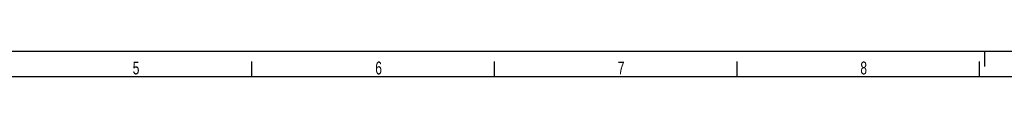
# Model space of a CAD drawing. Extents: x 0 to 594, y 0 to 420.
# Tile 18 of 19: x 215 to 406, y 415 to 420. Entities that reach past the tile are written whole.
import ezdxf

# ---------------------------------------------------------------- set-up
doc = ezdxf.new("R2010")
doc.units = 0
doc.header["$LTSCALE"] = 32.67
doc.layers.add('ASE_125_150-10_DXF_FORMAT', color=7, linetype='CONTINUOUS')
doc.styles.get("Standard").update_dxf_attribs({"font": 'txt', "width": 0.7})

msp = doc.modelspace()

# ---------------------------------------------------------------- linework, layer by layer
at = {"layer": 'ASE_125_150-10_DXF_FORMAT', "color": 7, "linetype": 'CONTINUOUS'}
for p, q in [((0, 420), (594, 420)), ((402, 417), (402, 420)), ((260, 415), (260, 418)), ((307, 415), (307, 418)), ((354, 415), (354, 418)), ((401, 415), (401, 418)), ((589, 415), (25, 415))]:
    msp.add_line(p, q, dxfattribs=at)

# ---------------------------------------------------------------- texts
at = {"layer": 'ASE_125_150-10_DXF_FORMAT', "color": 2, "linetype": 'CONTINUOUS', "char_height": 2.5, "attachment_point": 1}
for s, insert, width in [('5', (236.89085, 417.97664), 2.6785714), ('6', (283.89085, 417.97664), 2.9464286), ('7', (330.89085, 417.97664), 2.9464286), ('8', (377.89085, 417.97664), 2.9464286)]:
    msp.add_mtext(s, dxfattribs=dict(at, insert=insert, width=width))

doc.saveas('drawing.dxf')
